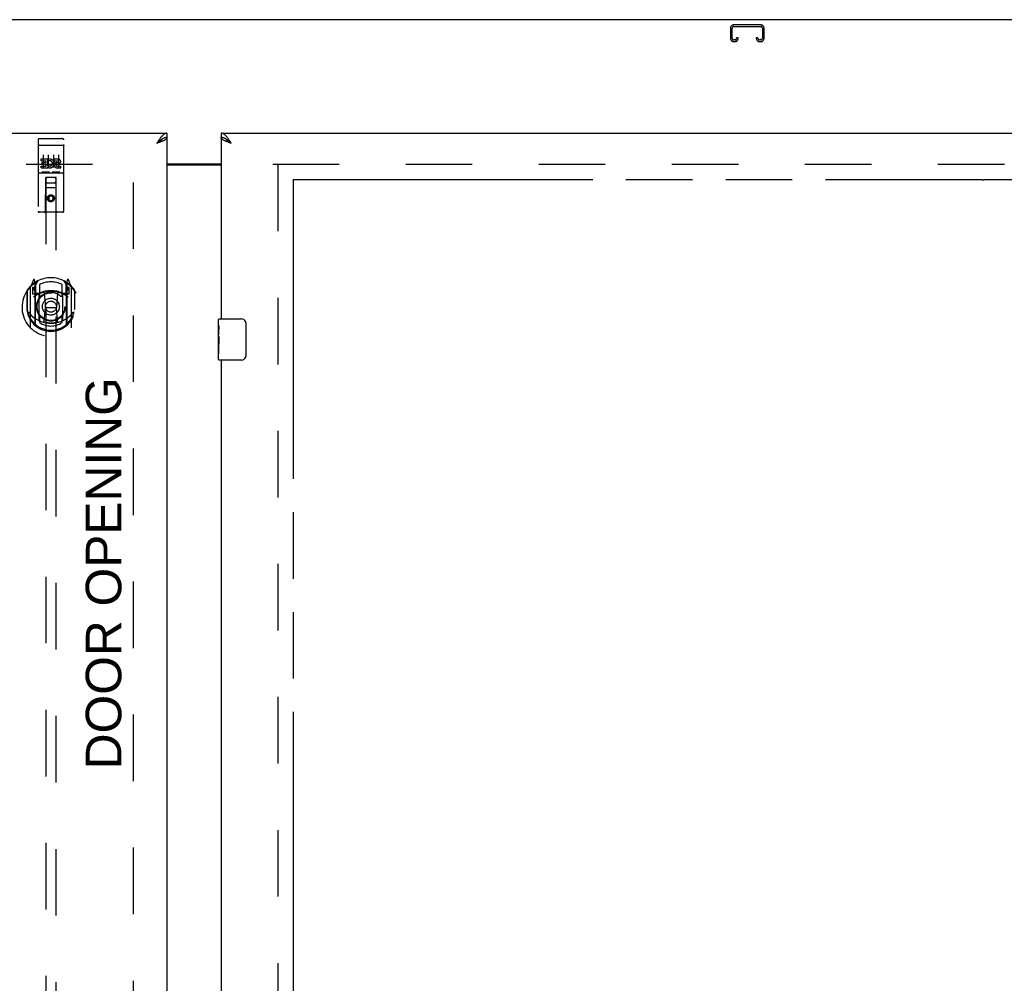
# Model space of a CAD drawing. Header units: inches. Extents: x 0 to 293, y 0 to 190.
# Tile 18 of 28: x 86 to 109, y 116 to 140. Entities that reach past the tile are written whole.
import ezdxf

# ---------------------------------------------------------------- set-up
doc = ezdxf.new("R2010")
doc.units = ezdxf.units.IN
doc.header["$LTSCALE"] = 16.12069
doc.header["$MEASUREMENT"] = 0
doc.linetypes.add('HIDDEN', pattern=[0.2, 0.1, -0.1])
doc.linetypes.add('PHANTOM', pattern=[0.8, 0.45, -0.05, 0.1, -0.05, 0.1, -0.05])
doc.layers.get('0').update_dxf_attribs({"linetype": 'CONTINUOUS'})
for name, color, linetype in [('02___PRT_ALL_AXES', 7, 'CONTINUOUS'), ('AVAILABLE_DOOR_SPACES', 7, 'CONTINUOUS'), ('DEFAULT_2', 8, 'HIDDEN'), ('DIMENSIONS', 7, 'CONTINUOUS')]:
    doc.layers.add(name, color=color, linetype=linetype)
doc.styles.get("Standard").update_dxf_attribs({"font": 'arial.ttf'})

msp = doc.modelspace()

# ---------------------------------------------------------------- linework, layer by layer
at = {"color": 7, "linetype": 'Continuous'}
for p, q in [((129.477, 139.535), (51.852, 139.535)), ((89.102, 136.785), (89.102, 136.681)), ((90.414, 136.785), (90.414, 136.681)), ((89.001, 136.653), (88.99, 136.647)), ((90.537, 136.64), (90.526, 136.647)), ((89.102, 136.04), (90.414, 136.04)), ((90.354, 132.125), (90.354, 132.27)), ((90.369, 132.285), (90.909, 132.285)), ((91.009, 132.185), (91.009, 131.385)), ((90.354, 131.867), (90.354, 131.901)), ((90.354, 131.67), (90.354, 131.701)), ((90.354, 131.3), (90.354, 131.44)), ((90.909, 131.285), (90.369, 131.285))]:
    msp.add_line(p, q, dxfattribs=at)
at = {"color": 3, "linetype": 'Continuous'}
for p, q in [((52.164, 136.785), (89.102, 136.785)), ((90.414, 136.785), (127.352, 136.785)), ((88.887, 136.551), (88.855, 136.539)), ((89.102, 136.681), (89.102, 62.389)), ((90.414, 136.681), (90.414, 132.285)), ((89.102, 136.02), (90.414, 136.02)), ((90.414, 131.285), (90.414, 110.785))]:
    msp.add_line(p, q, dxfattribs=at)
for points in [[(89.102, 136.785), (89.091, 136.785), (89.079, 136.783), (89.068, 136.78), (89.057, 136.775), (89.046, 136.77), (89.034, 136.763), (89.023, 136.755), (89.012, 136.746), (89.001, 136.736), (88.99, 136.725), (88.978, 136.713), (88.967, 136.7), (88.956, 136.687)], [(90.571, 136.672), (90.56, 136.687), (90.549, 136.7), (90.537, 136.713), (90.526, 136.725), (90.515, 136.736), (90.504, 136.746), (90.493, 136.755), (90.481, 136.763), (90.47, 136.77), (90.459, 136.775), (90.448, 136.78), (90.437, 136.783), (90.425, 136.785), (90.414, 136.785)], [(88.956, 136.687), (88.945, 136.672), (88.934, 136.657), (88.922, 136.641), (88.911, 136.625), (88.9, 136.608), (88.889, 136.591), (88.878, 136.574), (88.866, 136.557), (88.855, 136.539)], [(89.005, 136.598), (88.992, 136.592), (88.978, 136.586), (88.964, 136.581), (88.95, 136.575), (88.934, 136.569), (88.919, 136.563), (88.903, 136.557), (88.887, 136.551)], [(89.102, 136.681), (89.101, 136.676), (89.1, 136.67), (89.097, 136.664), (89.093, 136.658), (89.089, 136.652), (89.083, 136.646), (89.076, 136.64), (89.069, 136.634), (89.06, 136.628), (89.051, 136.622), (89.041, 136.616), (89.03, 136.61), (89.018, 136.604), (89.005, 136.598)], [(90.524, 136.592), (90.511, 136.598), (90.498, 136.604), (90.486, 136.61), (90.475, 136.616), (90.465, 136.622), (90.456, 136.628), (90.447, 136.634), (90.44, 136.64), (90.433, 136.646), (90.427, 136.652), (90.423, 136.658), (90.419, 136.664), (90.416, 136.67), (90.415, 136.676), (90.414, 136.681)], [(90.661, 136.539), (90.629, 136.551), (90.613, 136.557), (90.597, 136.563), (90.581, 136.569), (90.566, 136.575), (90.552, 136.581), (90.537, 136.586), (90.524, 136.592)], [(90.661, 136.539), (90.65, 136.557), (90.638, 136.574), (90.627, 136.591), (90.616, 136.608), (90.605, 136.625), (90.593, 136.641), (90.582, 136.657), (90.571, 136.672)]]:
    msp.add_lwpolyline(points, dxfattribs=at)
at = {"color": 7, "linetype": 'Continuous'}
for points in [[(88.99, 136.647), (88.978, 136.64), (88.967, 136.632), (88.956, 136.624), (88.945, 136.616), (88.934, 136.607), (88.922, 136.598), (88.911, 136.589), (88.9, 136.579), (88.889, 136.569), (88.878, 136.559), (88.866, 136.549), (88.855, 136.539)], [(88.986, 136.644), (88.982, 136.639), (88.977, 136.632), (88.97, 136.624), (88.964, 136.617), (88.956, 136.61), (88.948, 136.603), (88.939, 136.596), (88.93, 136.589), (88.92, 136.582), (88.91, 136.575), (88.899, 136.567), (88.888, 136.56), (88.877, 136.553), (88.866, 136.546), (88.855, 136.539)], [(89.102, 136.681), (89.091, 136.681), (89.079, 136.68), (89.068, 136.678), (89.057, 136.676), (89.046, 136.672), (89.034, 136.669), (89.023, 136.664), (89.012, 136.659), (89.001, 136.653)], [(90.526, 136.647), (90.515, 136.653), (90.504, 136.659), (90.493, 136.664), (90.481, 136.669), (90.47, 136.672), (90.459, 136.676), (90.448, 136.678), (90.437, 136.68), (90.425, 136.681), (90.414, 136.681)], [(90.661, 136.539), (90.65, 136.546), (90.638, 136.553), (90.627, 136.56), (90.617, 136.567), (90.606, 136.575), (90.596, 136.582), (90.586, 136.589), (90.577, 136.596), (90.568, 136.603), (90.56, 136.61), (90.552, 136.617), (90.545, 136.624), (90.539, 136.632), (90.534, 136.639), (90.53, 136.644)], [(90.661, 136.539), (90.65, 136.549), (90.638, 136.559), (90.627, 136.569), (90.616, 136.579), (90.605, 136.589), (90.593, 136.598), (90.582, 136.607), (90.571, 136.616), (90.56, 136.624), (90.549, 136.632), (90.537, 136.64)], [(91.002, 132.222), (91.004, 132.216), (91.006, 132.21), (91.007, 132.204), (91.008, 132.198), (91.009, 132.192), (91.009, 132.185)], [(91.009, 131.385), (91.009, 131.379), (91.008, 131.373), (91.007, 131.367), (91.006, 131.361), (91.004, 131.355), (91.002, 131.349)]]:
    msp.add_lwpolyline(points, dxfattribs=at)
for centre, radius, start, end in [((90.369, 132.27), 0.015, 90, 180), ((90.909, 132.185), 0.1, 21.1999, 90), ((90.369, 131.3), 0.015, 180, 270), ((90.909, 131.385), 0.1, 270, 338.7946)]:
    msp.add_arc(centre, radius, start, end, dxfattribs=at)
at = {"layer": '02___PRT_ALL_AXES', "color": 8, "linetype": 'HIDDEN'}
for p, q in [((86.007, 136.653), (86.572, 136.653)), ((86.057, 136.118), (86.057, 136.16)), ((86.057, 136.16), (86.213, 136.16)), ((86.057, 136.118), (86.171, 136.118)), ((86.079, 136.033), (86.079, 136.075)), ((86.079, 136.075), (86.171, 136.075)), ((86.079, 136.033), (86.171, 136.033)), ((86.171, 136.075), (86.171, 136.118)), ((86.171, 135.989), (86.171, 136.033)), ((86.213, 135.983), (86.213, 136.16)), ((86.238, 136.112), (86.221, 136.151)), ((86.37, 136.118), (86.37, 136.16)), ((86.37, 136.16), (86.462, 136.16)), ((86.37, 136.118), (86.462, 136.118)), ((86.43, 136.033), (86.476, 136.033)), ((86.434, 136.074), (86.462, 136.074)), ((86.007, 135.825), (86.572, 135.825)), ((86.057, 135.947), (86.057, 135.989)), ((86.057, 135.989), (86.171, 135.989)), ((86.057, 135.947), (86.213, 135.947)), ((86.213, 135.983), (86.226, 136.001)), ((86.213, 135.947), (86.213, 135.959)), ((86.217, 135.957), (86.213, 135.959)), ((86.434, 135.989), (86.526, 135.989)), ((86.434, 135.947), (86.526, 135.947)), ((86.526, 135.947), (86.526, 135.989))]:
    msp.add_line(p, q, dxfattribs=at)
at = {"layer": '02___PRT_ALL_AXES', "color": 7, "linetype": 'Continuous'}
for p, q in [((90.354, 132.125), (90.354, 132.27)), ((90.354, 131.867), (90.354, 132.124)), ((90.36, 132.068), (90.354, 132.068)), ((90.361, 131.901), (90.361, 132.037)), ((90.354, 131.901), (90.361, 131.901)), ((90.354, 131.3), (90.354, 131.864)), ((90.356, 131.838), (90.354, 131.838)), ((90.354, 131.706), (90.36, 131.706)), ((90.354, 131.67), (90.361, 131.67)), ((90.354, 131.607), (90.361, 131.607)), ((90.361, 131.44), (90.361, 131.67)), ((90.354, 131.44), (90.361, 131.44))]:
    msp.add_line(p, q, dxfattribs=at)
for points in [[(90.354, 132.125), (90.354, 132.121), (90.355, 132.116), (90.355, 132.111), (90.357, 132.098)], [(90.357, 132.098), (90.358, 132.09), (90.359, 132.082), (90.36, 132.074)], [(90.36, 132.074), (90.36, 132.065), (90.361, 132.056), (90.361, 132.046), (90.361, 132.037)], [(90.354, 131.867), (90.354, 131.859), (90.355, 131.85), (90.356, 131.84)], [(90.356, 131.84), (90.358, 131.806), (90.359, 131.794), (90.36, 131.782), (90.361, 131.769), (90.361, 131.756), (90.361, 131.743), (90.361, 131.731), (90.361, 131.718), (90.36, 131.705), (90.359, 131.693), (90.358, 131.681)]]:
    msp.add_lwpolyline(points, dxfattribs=at)
at = {"layer": '02___PRT_ALL_AXES', "color": 8, "linetype": 'HIDDEN'}
msp.add_circle((86.289, 135.208), 0.085, dxfattribs=at)
for centre, radius, start, end in [((86.263, 136.053), 0.107, 244.2636, 113.4027), ((86.263, 136.053), 0.0639, 234.8895, 113.4026), ((86.434, 136.01), 0.0635, 90, 270), ((86.434, 136.011), 0.0219, 100.307, 270), ((86.462, 136.096), 0.0644, 282.2995, 90.0775), ((86.462, 136.096), 0.0219, 269.9011, 90)]:
    msp.add_arc(centre, radius, start, end, dxfattribs=at)
at = {"layer": '02___PRT_ALL_AXES', "color": 7, "linetype": 'Continuous'}
msp.add_ellipse((90.617, 131.701), major_axis=(0.263, 0), ratio=0.432808, start_param=-3.141593, end_param=-2.961605, dxfattribs=at)
at = {"layer": 'AVAILABLE_DOOR_SPACES', "color": 4, "linetype": 'PHANTOM'}
for p, q in [((92.164, 135.66), (92.164, 63.41)), ((92.164, 135.66), (108.868, 135.66)), ((108.868, 135.66), (108.868, 135.656)), ((108.868, 135.656), (108.898, 135.656)), ((108.898, 135.656), (108.898, 135.66)), ((108.898, 135.66), (123.727, 135.66))]:
    msp.add_line(p, q, dxfattribs=at)
at = {"layer": 'DEFAULT_2', "color": 8, "linetype": 'HIDDEN'}
for p, q in [((103.49, 139.41), (102.838, 139.41)), ((102.838, 139.37), (103.49, 139.37)), ((102.758, 139.33), (102.758, 139.084)), ((102.798, 139.084), (102.798, 139.33)), ((103.53, 139.33), (103.53, 139.084)), ((103.57, 139.084), (103.57, 139.33)), ((102.865, 139.044), (102.838, 139.044)), ((102.838, 139.004), (102.865, 139.004)), ((102.905, 139.098), (102.905, 139.084)), ((102.945, 139.098), (102.905, 139.098)), ((102.945, 139.084), (102.945, 139.098)), ((103.383, 139.098), (103.383, 139.084)), ((103.423, 139.098), (103.383, 139.098)), ((103.423, 139.084), (103.423, 139.098)), ((103.49, 139.044), (103.463, 139.044)), ((103.463, 139.004), (103.49, 139.004)), ((85.977, 136.623), (85.977, 134.898)), ((85.993, 136.494), (85.993, 136.494)), ((85.994, 136.494), (85.993, 136.494)), ((85.995, 136.494), (85.994, 136.494)), ((85.996, 136.494), (85.995, 136.494)), ((85.996, 136.495), (85.996, 136.494)), ((85.997, 136.495), (85.996, 136.495)), ((85.998, 136.495), (85.997, 136.495)), ((85.999, 136.495), (85.998, 136.495)), ((86, 136.495), (85.999, 136.495)), ((86, 136.495), (86, 136.495)), ((86.001, 136.495), (86, 136.495)), ((86.002, 136.495), (86.001, 136.495)), ((86.003, 136.495), (86.002, 136.495)), ((86.004, 136.495), (86.003, 136.495)), ((86.005, 136.495), (86.004, 136.495)), ((86.005, 136.495), (86.005, 136.495)), ((86.006, 136.495), (86.005, 136.495)), ((86.006, 136.495), (86.572, 136.495)), ((86.072, 136.653), (86.257, 136.653)), ((86.322, 136.653), (86.507, 136.653)), ((86.572, 136.495), (86.573, 136.495)), ((86.573, 136.495), (86.573, 136.495)), ((86.573, 136.495), (86.574, 136.495)), ((86.574, 136.495), (86.575, 136.495)), ((86.575, 136.495), (86.576, 136.495)), ((86.576, 136.495), (86.577, 136.495)), ((86.577, 136.495), (86.578, 136.495)), ((86.578, 136.495), (86.578, 136.495)), ((86.578, 136.495), (86.579, 136.495)), ((86.579, 136.495), (86.58, 136.495)), ((86.58, 136.495), (86.581, 136.495)), ((86.581, 136.495), (86.582, 136.495)), ((86.582, 136.495), (86.582, 136.494)), ((86.582, 136.494), (86.583, 136.494)), ((86.583, 136.494), (86.584, 136.494)), ((86.584, 136.494), (86.585, 136.494)), ((86.602, 134.898), (86.602, 136.623)), ((86.102, 136.262), (86.102, 135.956)), ((86.227, 136.262), (86.227, 135.956)), ((86.352, 136.262), (86.352, 135.956)), ((86.477, 136.262), (86.477, 135.956)), ((53.445, 136.035), (88.414, 136.035)), ((88.289, 63.05), (88.289, 136.02)), ((91.664, 136.035), (126.633, 136.035)), ((91.789, 136.02), (91.789, 63.05)), ((86.007, 135.825), (86.572, 135.825)), ((86.25, 135.841), (86.078, 135.841)), ((86.5, 135.841), (86.328, 135.841)), ((86.159, 134.898), (86.163, 135.708)), ((86.164, 135.708), (86.163, 135.708)), ((86.164, 135.708), (86.164, 101.706)), ((86.414, 135.708), (86.164, 135.708)), ((86.204, 135.583), (86.374, 135.583)), ((86.414, 101.706), (86.414, 135.708)), ((86.416, 135.708), (86.414, 135.708)), ((86.419, 134.898), (86.416, 135.708)), ((86.417, 135.458), (86.162, 135.458)), ((86.289, 135.28), (86.227, 135.244)), ((86.227, 135.244), (86.227, 135.172)), ((86.227, 135.244), (86.237, 135.238)), ((86.227, 135.172), (86.237, 135.177)), ((86.227, 135.172), (86.289, 135.135)), ((86.289, 135.268), (86.237, 135.238)), ((86.237, 135.238), (86.237, 135.177)), ((86.237, 135.177), (86.289, 135.147)), ((86.289, 135.28), (86.289, 135.268)), ((86.352, 135.244), (86.289, 135.28)), ((86.342, 135.238), (86.289, 135.268)), ((86.289, 135.147), (86.342, 135.177)), ((86.289, 135.135), (86.352, 135.172)), ((86.289, 135.135), (86.289, 135.147)), ((86.352, 135.244), (86.342, 135.238)), ((86.342, 135.177), (86.342, 135.238)), ((86.352, 135.172), (86.342, 135.177)), ((86.352, 135.172), (86.352, 135.244)), ((86.572, 134.868), (86.007, 134.868)), ((85.864, 133.234), (85.794, 133.058)), ((85.885, 133.154), (85.885, 133.154)), ((85.885, 133.154), (85.885, 133.154)), ((85.886, 133.154), (85.885, 133.154)), ((85.907, 133.15), (85.892, 133.231)), ((85.907, 132.134), (85.907, 133.15)), ((85.914, 133.103), (85.984, 133.212)), ((85.914, 132.159), (85.914, 133.162)), ((86.594, 133.212), (86.664, 133.103)), ((86.664, 132.159), (86.664, 133.162)), ((86.686, 133.231), (86.672, 133.15)), ((86.672, 133.15), (86.672, 132.134)), ((86.693, 133.154), (86.689, 133.157)), ((86.785, 133.058), (86.715, 133.234)), ((85.707, 132.952), (85.707, 132.564)), ((85.714, 132.975), (85.714, 132.517)), ((85.789, 133.048), (85.789, 132.08)), ((85.847, 133.043), (85.847, 132.893)), ((85.914, 133.043), (85.847, 133.043)), ((85.855, 133.035), (85.884, 132.989)), ((85.917, 133.137), (85.917, 132.93)), ((85.937, 132.91), (86.003, 132.91)), ((86.014, 133.115), (86.014, 132.863)), ((86.126, 132.908), (86.157, 132.564)), ((86.452, 132.908), (86.422, 132.564)), ((86.564, 132.863), (86.564, 133.115)), ((86.576, 132.91), (86.642, 132.91)), ((86.662, 132.93), (86.662, 133.137)), ((86.732, 133.043), (86.664, 133.043)), ((86.694, 132.989), (86.723, 133.035)), ((86.732, 132.893), (86.732, 133.043)), ((86.789, 132.08), (86.789, 133.048)), ((86.864, 132.975), (86.864, 132.517)), ((86.872, 132.564), (86.872, 132.952)), ((85.847, 132.893), (85.907, 132.893)), ((86.007, 132.892), (85.934, 132.892)), ((86.007, 132.251), (86.007, 132.882)), ((86.644, 132.892), (86.572, 132.892)), ((86.572, 132.882), (86.572, 132.251)), ((86.672, 132.893), (86.732, 132.893)), ((85.707, 132.564), (85.722, 132.564)), ((86.127, 132.225), (86.157, 132.564)), ((86.157, 132.564), (86.422, 132.564)), ((86.452, 132.225), (86.422, 132.564)), ((86.872, 132.564), (86.857, 132.564)), ((86.014, 132.301), (86.014, 132.199)), ((86.564, 132.199), (86.564, 132.301))]:
    msp.add_line(p, q, dxfattribs=at)
for points in [[(85.993, 136.494), (85.992, 136.494), (85.992, 136.494), (85.991, 136.494), (85.991, 136.494), (85.991, 136.494), (85.99, 136.494), (85.99, 136.494), (85.99, 136.494), (85.989, 136.494), (85.989, 136.494), (85.989, 136.493), (85.988, 136.493), (85.988, 136.493), (85.988, 136.493), (85.987, 136.493), (85.987, 136.493), (85.987, 136.493), (85.986, 136.493), (85.986, 136.493), (85.986, 136.493), (85.985, 136.493), (85.985, 136.493), (85.985, 136.493), (85.985, 136.493), (85.984, 136.492), (85.984, 136.492), (85.984, 136.492), (85.984, 136.492), (85.983, 136.492), (85.983, 136.492), (85.983, 136.492), (85.982, 136.492), (85.982, 136.492), (85.982, 136.492), (85.982, 136.492), (85.982, 136.492), (85.981, 136.491), (85.981, 136.491), (85.981, 136.491), (85.981, 136.491), (85.98, 136.491), (85.98, 136.491), (85.98, 136.491), (85.98, 136.491), (85.98, 136.491), (85.979, 136.491), (85.979, 136.491), (85.979, 136.49), (85.979, 136.49), (85.979, 136.49), (85.979, 136.49), (85.979, 136.49), (85.978, 136.49), (85.978, 136.49), (85.978, 136.49), (85.978, 136.49), (85.978, 136.49), (85.978, 136.489), (85.978, 136.489), (85.978, 136.489), (85.977, 136.489), (85.977, 136.489), (85.977, 136.489), (85.977, 136.489), (85.977, 136.489), (85.977, 136.489), (85.977, 136.489), (85.977, 136.488), (85.977, 136.488), (85.977, 136.488), (85.977, 136.488), (85.977, 136.488), (85.977, 136.488), (85.977, 136.488), (85.977, 136.488), (85.977, 136.488), (85.977, 136.488)], [(86.585, 136.494), (86.585, 136.494), (86.586, 136.494), (86.586, 136.494), (86.587, 136.494), (86.587, 136.494), (86.587, 136.494), (86.588, 136.494), (86.588, 136.494), (86.588, 136.494), (86.589, 136.494), (86.589, 136.494), (86.589, 136.494), (86.59, 136.493), (86.59, 136.493), (86.59, 136.493), (86.591, 136.493), (86.591, 136.493), (86.591, 136.493), (86.592, 136.493), (86.592, 136.493), (86.592, 136.493), (86.593, 136.493), (86.593, 136.493), (86.593, 136.493), (86.594, 136.493), (86.594, 136.493), (86.594, 136.492), (86.594, 136.492), (86.595, 136.492), (86.595, 136.492), (86.595, 136.492), (86.595, 136.492), (86.596, 136.492), (86.596, 136.492), (86.596, 136.492), (86.596, 136.492), (86.597, 136.492), (86.597, 136.492), (86.597, 136.491), (86.597, 136.491), (86.598, 136.491), (86.598, 136.491), (86.598, 136.491), (86.598, 136.491), (86.598, 136.491), (86.599, 136.491), (86.599, 136.491), (86.599, 136.491), (86.599, 136.491), (86.599, 136.49), (86.599, 136.49), (86.6, 136.49), (86.6, 136.49), (86.6, 136.49), (86.6, 136.49), (86.6, 136.49), (86.6, 136.49), (86.6, 136.49), (86.601, 136.49), (86.601, 136.489), (86.601, 136.489), (86.601, 136.489), (86.601, 136.489), (86.601, 136.489), (86.601, 136.489), (86.601, 136.489), (86.601, 136.489), (86.601, 136.489), (86.601, 136.489), (86.601, 136.488), (86.602, 136.488), (86.602, 136.488), (86.602, 136.488), (86.602, 136.488), (86.602, 136.488), (86.602, 136.488), (86.602, 136.488), (86.602, 136.488), (86.602, 136.488)], [(86.078, 135.841), (86.078, 135.841), (86.078, 135.841), (86.078, 135.841), (86.077, 135.841), (86.077, 135.841), (86.077, 135.841), (86.077, 135.841), (86.077, 135.841), (86.076, 135.841), (86.076, 135.841), (86.076, 135.841), (86.076, 135.841), (86.076, 135.841), (86.076, 135.841), (86.075, 135.841), (86.075, 135.841), (86.075, 135.841), (86.075, 135.841), (86.075, 135.841), (86.075, 135.841), (86.075, 135.841), (86.074, 135.841), (86.074, 135.841), (86.074, 135.841), (86.074, 135.841), (86.074, 135.841), (86.074, 135.841), (86.074, 135.841), (86.073, 135.842), (86.073, 135.842), (86.073, 135.842), (86.073, 135.842), (86.073, 135.842), (86.073, 135.842), (86.073, 135.842), (86.073, 135.842), (86.073, 135.842), (86.072, 135.842), (86.072, 135.842), (86.072, 135.842), (86.072, 135.842), (86.072, 135.842), (86.072, 135.842), (86.072, 135.842), (86.072, 135.842), (86.072, 135.842)], [(86.257, 135.842), (86.257, 135.842), (86.257, 135.842), (86.256, 135.842), (86.256, 135.842), (86.256, 135.842), (86.256, 135.842), (86.256, 135.842), (86.256, 135.842), (86.256, 135.842), (86.256, 135.842), (86.256, 135.842), (86.256, 135.842), (86.255, 135.842), (86.255, 135.842), (86.255, 135.842), (86.255, 135.842), (86.255, 135.842), (86.255, 135.841), (86.255, 135.841), (86.255, 135.841), (86.254, 135.841), (86.254, 135.841), (86.254, 135.841), (86.254, 135.841), (86.254, 135.841), (86.254, 135.841), (86.254, 135.841), (86.253, 135.841), (86.253, 135.841), (86.253, 135.841), (86.253, 135.841), (86.253, 135.841), (86.253, 135.841), (86.252, 135.841), (86.252, 135.841), (86.252, 135.841), (86.252, 135.841), (86.252, 135.841), (86.252, 135.841), (86.251, 135.841), (86.251, 135.841), (86.251, 135.841), (86.251, 135.841), (86.251, 135.841), (86.25, 135.841)], [(86.328, 135.841), (86.328, 135.841), (86.328, 135.841), (86.328, 135.841), (86.327, 135.841), (86.327, 135.841), (86.327, 135.841), (86.327, 135.841), (86.327, 135.841), (86.326, 135.841), (86.326, 135.841), (86.326, 135.841), (86.326, 135.841), (86.326, 135.841), (86.326, 135.841), (86.325, 135.841), (86.325, 135.841), (86.325, 135.841), (86.325, 135.841), (86.325, 135.841), (86.325, 135.841), (86.325, 135.841), (86.324, 135.841), (86.324, 135.841), (86.324, 135.841), (86.324, 135.841), (86.324, 135.841), (86.324, 135.841), (86.324, 135.841), (86.323, 135.842), (86.323, 135.842), (86.323, 135.842), (86.323, 135.842), (86.323, 135.842), (86.323, 135.842), (86.323, 135.842), (86.323, 135.842), (86.323, 135.842), (86.322, 135.842), (86.322, 135.842), (86.322, 135.842), (86.322, 135.842), (86.322, 135.842), (86.322, 135.842), (86.322, 135.842), (86.322, 135.842), (86.322, 135.842)], [(86.507, 135.842), (86.507, 135.842), (86.507, 135.842), (86.506, 135.842), (86.506, 135.842), (86.506, 135.842), (86.506, 135.842), (86.506, 135.842), (86.506, 135.842), (86.506, 135.842), (86.506, 135.842), (86.506, 135.842), (86.506, 135.842), (86.505, 135.842), (86.505, 135.842), (86.505, 135.842), (86.505, 135.842), (86.505, 135.842), (86.505, 135.841), (86.505, 135.841), (86.505, 135.841), (86.504, 135.841), (86.504, 135.841), (86.504, 135.841), (86.504, 135.841), (86.504, 135.841), (86.504, 135.841), (86.504, 135.841), (86.503, 135.841), (86.503, 135.841), (86.503, 135.841), (86.503, 135.841), (86.503, 135.841), (86.503, 135.841), (86.502, 135.841), (86.502, 135.841), (86.502, 135.841), (86.502, 135.841), (86.502, 135.841), (86.502, 135.841), (86.501, 135.841), (86.501, 135.841), (86.501, 135.841), (86.501, 135.841), (86.501, 135.841), (86.5, 135.841)], [(85.757, 132.451), (85.76, 132.445), (85.763, 132.44), (85.766, 132.435), (85.769, 132.431), (85.771, 132.426), (85.774, 132.422), (85.777, 132.418), (85.78, 132.414), (85.782, 132.41), (85.785, 132.407), (85.787, 132.403), (85.789, 132.4), (85.792, 132.397), (85.794, 132.394), (85.796, 132.391), (85.799, 132.388), (85.801, 132.385), (85.803, 132.383), (85.805, 132.38), (85.807, 132.378), (85.809, 132.375), (85.811, 132.373), (85.813, 132.371), (85.815, 132.369), (85.817, 132.367), (85.818, 132.365), (85.82, 132.363), (85.822, 132.361), (85.824, 132.359), (85.825, 132.358), (85.827, 132.356), (85.829, 132.354), (85.83, 132.353), (85.832, 132.352), (85.833, 132.35), (85.835, 132.349)], [(86.744, 132.349), (86.745, 132.35), (86.747, 132.352), (86.748, 132.353), (86.75, 132.354), (86.751, 132.356), (86.753, 132.358), (86.755, 132.359), (86.756, 132.361), (86.758, 132.363), (86.76, 132.365), (86.762, 132.367), (86.764, 132.369), (86.766, 132.371), (86.767, 132.373), (86.769, 132.375), (86.771, 132.378), (86.774, 132.38), (86.776, 132.383), (86.778, 132.385), (86.78, 132.388), (86.782, 132.391), (86.784, 132.394), (86.787, 132.397), (86.789, 132.4), (86.791, 132.403), (86.794, 132.407), (86.796, 132.41), (86.799, 132.414), (86.802, 132.418), (86.804, 132.422), (86.807, 132.426), (86.81, 132.431), (86.813, 132.435), (86.816, 132.44), (86.819, 132.445), (86.822, 132.451)], [(86.477, 132.207), (86.472, 132.206), (86.466, 132.204), (86.461, 132.203), (86.456, 132.202), (86.45, 132.2), (86.445, 132.199), (86.439, 132.198), (86.434, 132.197), (86.428, 132.195), (86.423, 132.194), (86.417, 132.193), (86.412, 132.192), (86.406, 132.191), (86.401, 132.19), (86.395, 132.19), (86.39, 132.189), (86.384, 132.188), (86.379, 132.187), (86.373, 132.186), (86.367, 132.186), (86.362, 132.185), (86.356, 132.185), (86.351, 132.184), (86.345, 132.184), (86.34, 132.183), (86.334, 132.183), (86.328, 132.183), (86.323, 132.182), (86.317, 132.182), (86.312, 132.182), (86.306, 132.182), (86.3, 132.182), (86.295, 132.181), (86.289, 132.181), (86.284, 132.181), (86.278, 132.182), (86.272, 132.182), (86.267, 132.182), (86.261, 132.182), (86.256, 132.182), (86.25, 132.183), (86.244, 132.183), (86.239, 132.183), (86.233, 132.184), (86.228, 132.184), (86.222, 132.185), (86.217, 132.185), (86.211, 132.186), (86.205, 132.186), (86.2, 132.187), (86.194, 132.188), (86.189, 132.189), (86.183, 132.19), (86.178, 132.19), (86.172, 132.191), (86.167, 132.192), (86.161, 132.193), (86.156, 132.194), (86.15, 132.195), (86.145, 132.197), (86.139, 132.198), (86.134, 132.199), (86.128, 132.2), (86.123, 132.202), (86.117, 132.203), (86.112, 132.204), (86.107, 132.206), (86.101, 132.207)]]:
    msp.add_lwpolyline(points, dxfattribs=at)
for centre, radius in [((86.289, 135.208), 0.0845), ((86.289, 132.582), 0.35), ((86.289, 132.582), 0.335), ((86.289, 132.582), 0.205), ((86.289, 132.582), 0.133)]:
    msp.add_circle(centre, radius, dxfattribs=at)
for centre, radius, start, end in [((102.838, 139.33), 0.08, 90, 180), ((102.838, 139.33), 0.04, 90, 180), ((103.49, 139.33), 0.08, 0, 90), ((103.49, 139.33), 0.04, 0, 90), ((102.838, 139.084), 0.08, 180, 270), ((102.838, 139.084), 0.04, 180, 270), ((102.865, 139.084), 0.08, 270, 360), ((102.865, 139.084), 0.04, 270, 360), ((103.463, 139.084), 0.08, 180, 270), ((103.463, 139.084), 0.04, 180, 270), ((103.49, 139.084), 0.08, 270, 360), ((103.49, 139.084), 0.04, 270, 360), ((86.007, 136.623), 0.03, 90, 180), ((86.572, 136.623), 0.03, 0, 90), ((86.007, 135.795), 0.03, 90, 180), ((86.572, 135.795), 0.03, 0, 90), ((86.204, 135.668), 0.04, 90, 180), ((86.204, 135.623), 0.04, 180, 270), ((86.374, 135.668), 0.04, 0, 90), ((86.374, 135.623), 0.04, 270, 360), ((86.007, 134.898), 0.03, 180, 270), ((86.129, 134.898), 0.03, 270, 360), ((86.449, 134.898), 0.03, 180, 270), ((86.572, 134.898), 0.03, 270, 360), ((86.289, 132.582), 0.7, 35.2961, 144.7039), ((85.878, 133.228), 0.015, 10, 158.1959), ((85.897, 133.137), 0.02, 0, 125.2543), ((85.934, 133.162), 0.02, 121.4688, 179.9992), ((86.289, 132.582), 0.6, 62.7204, 117.2796), ((86.644, 133.162), 0.02, 0, 58.5295), ((86.682, 133.137), 0.02, 54.7457, 180), ((86.701, 133.228), 0.015, 21.8041, 170), ((86.289, 132.564), 0.7, 125.5126, 54.4874), ((85.734, 132.975), 0.02, 144.7039, 180), ((85.804, 133.048), 0.015, 135.0748, 180), ((85.859, 133.038), 0.005, 90, 212.6792), ((86.289, 132.251), 0.7, 53.2319, 126.7681), ((85.894, 133.117), 0.02, 0, 125.5126), ((85.726, 132.888), 0.188, 0, 32.6792), ((85.934, 132.912), 0.02, 180, 270), ((85.937, 132.93), 0.02, 180, 270), ((86.003, 132.93), 0.02, 270, 293.464), ((86.289, 132.269), 0.7, 66.536, 113.464), ((86.289, 132.582), 0.343, 48.8739, 131.1261), ((86.106, 132.906), 0.02, 5.0796, 105.6131), ((86.472, 132.906), 0.02, 74.3869, 174.9204), ((86.576, 132.93), 0.02, 246.536, 270), ((86.642, 132.93), 0.02, 270, 360), ((86.644, 132.912), 0.02, 270, 360), ((86.684, 133.117), 0.02, 54.4874, 180), ((86.852, 132.888), 0.188, 147.3208, 180), ((86.719, 133.038), 0.005, 327.3208, 90), ((86.774, 133.048), 0.015, 0, 44.9252), ((86.844, 132.975), 0.02, 0, 35.2961), ((86.022, 132.882), 0.015, 112.9863, 180), ((86.044, 132.863), 0.03, 180, 311.1261), ((86.534, 132.863), 0.03, 228.8739, 360), ((86.557, 132.882), 0.015, 0, 67.0137), ((86.289, 132.566), 0.583, 180.2464, 359.7536), ((85.734, 132.517), 0.02, 180, 187.6622), ((86.289, 132.592), 0.58, 187.6622, 352.3378), ((86.844, 132.517), 0.02, 352.3378, 360), ((86.289, 132.881), 0.7, 229.529, 310.471), ((86.022, 132.251), 0.015, 180, 247.0137), ((86.044, 132.301), 0.03, 48.8739, 180), ((86.289, 132.592), 0.48, 235.0461, 304.9539), ((86.289, 132.582), 0.343, 228.8739, 311.1261), ((86.107, 132.226), 0.02, 254.4248, 354.9204), ((86.472, 132.226), 0.02, 185.0796, 285.5752), ((86.534, 132.301), 0.03, 0, 131.1261), ((86.557, 132.251), 0.015, 292.9863, 360), ((85.804, 132.08), 0.015, 180, 224.9252), ((85.922, 132.134), 0.015, 180, 229.6413), ((85.934, 132.159), 0.02, 180, 230.6594), ((86.644, 132.159), 0.02, 309.3378, 359.9984), ((86.657, 132.134), 0.015, 310.3587, 360), ((86.774, 132.08), 0.015, 315.0748, 360)]:
    msp.add_arc(centre, radius, start, end, dxfattribs=at)

# ---------------------------------------------------------------- texts
at = {"layer": 'DIMENSIONS', "color": 2, "linetype": 'Continuous', "insert": (87.134, 126.121), "char_height": 0.86207, "width": 9.48596, "attachment_point": 2, "rotation": 90, "line_spacing_factor": 0.9}
msp.add_mtext('DOOR OPENING', dxfattribs=at)

doc.saveas('drawing.dxf')
